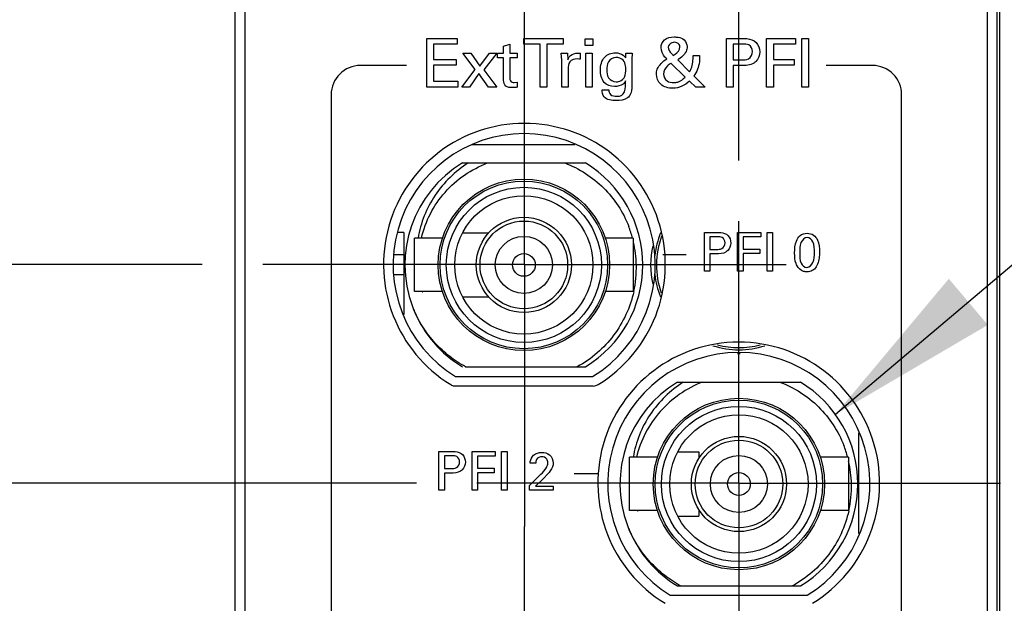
# Model space of a CAD drawing. Header units: inches. Extents: x 0 to 22, y 0 to 17.
# Tile 7 of 24: x 6.7 to 7.7, y 9.6 to 10.2. Entities that reach past the tile are written whole.
import ezdxf

# ---------------------------------------------------------------- set-up
doc = ezdxf.new("R2010")
doc.units = ezdxf.units.IN
doc.header["$LTSCALE"] = 1.21
doc.header["$MEASUREMENT"] = 0
doc.linetypes.add('CENTER', pattern=[0.6, 0.375, -0.075, 0.075, -0.075])
doc.layers.get('0').update_dxf_attribs({"linetype": 'CONTINUOUS'})
for name, color, linetype in [('DEFAULT_1', 7, 'CENTER'), ('DETAIL', 7, 'CONTINUOUS'), ('DIMENSIONS', 7, 'CONTINUOUS'), ('THREAD', 7, 'CONTINUOUS')]:
    doc.layers.add(name, color=color, linetype=linetype)
doc.styles.get("Standard").update_dxf_attribs({"font": 'txt', "width": 0.8})
doc.dimstyles.new('DIMSTYLE_1', dxfattribs={"dimtxt": 0.125, "dimasz": 0.18, "dimexe": 0.125, "dimexo": 0.0625, "dimgap": 0.03125, "dimtad": 0, "dimtih": 1, "dimtoh": 1, "dimzin": 0, "dimdsep": 46, "dimtxsty": 'STANDARD', "dimblk": '_FILLED', "dimblk1": '_FILLED', "dimblk2": '_FILLED', "dimcen": 0.09, "dimazin": 0, "dimtp": 0.01, "dimtm": 0.01, "dimtfac": 1, "dimtofl": 0, "dimtmove": 0, "dimatfit": 3, "dimldrblk": '_FILLED', "dimfxl": 1, "dimtolj": 1, "dimtzin": 0, "dimarcsym": 0})
doc.dimstyles.get("Standard").update_dxf_attribs({"dimtxt": 0.125, "dimasz": 0.18, "dimexe": 0.125, "dimexo": 0.0625, "dimgap": 0.09, "dimtad": 0, "dimtih": 1, "dimtoh": 1, "dimzin": 0, "dimdsep": 46, "dimtxsty": 'STANDARD', "dimblk": '_FILLED', "dimblk1": '_FILLED', "dimblk2": '_FILLED', "dimcen": 0.09, "dimazin": 0, "dimtol": 1, "dimtp": 0.02, "dimtm": 0.02, "dimtfac": 1, "dimtofl": 0, "dimtmove": 0, "dimatfit": 3, "dimldrblk": '_FILLED', "dimfxl": 1, "dimtolj": 1, "dimtzin": 0, "dimarcsym": 0})

# ---------------------------------------------------------------- blocks, each defined once
blk = doc.blocks.new('*D2')
at = {"layer": 'DIMENSIONS', "color": 2, "linetype": 'CONTINUOUS'}
for p, q in [((6.4569, 12.1532), (6.3267, 12.0558)), ((6.9104, 12.1532), (6.4569, 12.1532)), ((6.3267, 12.0558), (6.2349, 12.0558))]:
    blk.add_line(p, q, dxfattribs=at)
at = {"layer": 'DIMENSIONS', "color": 2, "linetype": 'CONTINUOUS', "insert": (6.1724, 12.1183), "char_height": 0.125, "width": 1.425, "attachment_point": 3, "line_spacing_factor": 0.9}
blk.add_mtext('122.45{\\ftxt.shx;\\W1.000000;\\H0.125000; }[4.821]', dxfattribs=at)
blk = doc.blocks.new('_FILLED')
at = {"color": 0, "linetype": 'BYBLOCK'}
blk.add_solid([(0, 0), (-1, 0.1736), (-1, -0.1736)], dxfattribs=at)
blk = doc.blocks.new('*D3')
at = {"layer": 'DIMENSIONS', "color": 2, "linetype": 'CONTINUOUS'}
blk.add_line((6.8599, 12.2752), (6.2349, 12.2752), dxfattribs=at)
at = {"layer": 'DIMENSIONS', "color": 2, "linetype": 'CONTINUOUS', "insert": (6.1724, 12.3377), "char_height": 0.125, "width": 1.425, "attachment_point": 3, "line_spacing_factor": 0.9}
blk.add_mtext('125.55{\\ftxt.shx;\\W1.000000;\\H0.125000; }[4.943]', dxfattribs=at)
blk = doc.blocks.new('*D14')
at = {"layer": 'DIMENSIONS', "color": 2, "linetype": 'CONTINUOUS'}
blk.add_line((7.4433, 10.0393), (7.4433, 12.9627), dxfattribs=at)
at = {"layer": 'DIMENSIONS', "color": 2, "linetype": 'CONTINUOUS', "insert": (7.3808, 13.0252), "char_height": 0.125, "width": 1.425, "attachment_point": 1, "rotation": 90, "line_spacing_factor": 0.9}
blk.add_mtext('2X 5.76{\\ftxt.shx;\\W1.000000;\\H0.125000; }[.227]', dxfattribs=at)
blk = doc.blocks.new('*D17')
at = {"layer": 'DIMENSIONS', "color": 2, "linetype": 'CONTINUOUS'}
blk.add_line((6.8885, 9.9321), (6.2349, 9.9321), dxfattribs=at)
at = {"layer": 'DIMENSIONS', "color": 2, "linetype": 'CONTINUOUS', "insert": (6.1724, 9.9946), "char_height": 0.125, "width": 1.325, "attachment_point": 3, "line_spacing_factor": 0.9}
blk.add_mtext('66.03{\\ftxt.shx;\\W1.000000;\\H0.125000; }[2.600]', dxfattribs=at)
blk = doc.blocks.new('*D18')
at = {"layer": 'DIMENSIONS', "color": 2, "linetype": 'CONTINUOUS'}
blk.add_line((6.9149, 10.5356), (6.2349, 10.5356), dxfattribs=at)
at = {"layer": 'DIMENSIONS', "color": 2, "linetype": 'CONTINUOUS', "insert": (6.1724, 10.5981), "char_height": 0.125, "width": 1.325, "attachment_point": 3, "line_spacing_factor": 0.9}
blk.add_mtext('81.36{\\ftxt.shx;\\W1.000000;\\H0.125000; }[3.203]', dxfattribs=at)
blk = doc.blocks.new('*D19')
at = {"layer": 'DIMENSIONS', "color": 2, "linetype": 'CONTINUOUS'}
blk.add_line((6.9149, 11.3102), (6.2349, 11.3102), dxfattribs=at)
at = {"layer": 'DIMENSIONS', "color": 2, "linetype": 'CONTINUOUS', "insert": (6.1724, 11.3727), "char_height": 0.125, "width": 1.425, "attachment_point": 3, "line_spacing_factor": 0.9}
blk.add_mtext('101.04{\\ftxt.shx;\\W1.000000;\\H0.125000; }[3.978]', dxfattribs=at)
blk = doc.blocks.new('*D20')
at = {"layer": 'DIMENSIONS', "color": 2, "linetype": 'CONTINUOUS'}
blk.add_line((7.1101, 9.7061), (6.2349, 9.7061), dxfattribs=at)
at = {"layer": 'DIMENSIONS', "color": 2, "linetype": 'CONTINUOUS', "insert": (6.1724, 9.7686), "char_height": 0.125, "width": 1.325, "attachment_point": 3, "line_spacing_factor": 0.9}
blk.add_mtext('60.29{\\ftxt.shx;\\W1.000000;\\H0.125000; }[2.374]', dxfattribs=at)

msp = doc.modelspace()

# ---------------------------------------------------------------- linework, layer by layer
at = {"color": 7, "linetype": 'CONTINUOUS'}
for p, q in [((6.9224, 7.1373), (6.9224, 12.2752)), ((7.7104, 7.1373), (7.7104, 12.2752)), ((6.9325, 12.2457), (6.9325, 8.1757)), ((7.7005, 8.1757), (7.7005, 12.2457)), ((7.7133, 7.8352), (7.7133, 11.8352)), ((7.1505, 9.8162), (7.2922, 9.8162)), ((7.1479, 9.8065), (7.2927, 9.8065)), ((7.4022, 9.7383), (7.4022, 9.7317)), ((7.4022, 9.6786), (7.4022, 9.6721)), ((7.3725, 9.5902), (7.5142, 9.5902))]:
    msp.add_line(p, q, dxfattribs=at)
at = {"color": 40, "linetype": 'CONTINUOUS'}
for p, q in [((7.1209, 10.1153), (7.1209, 10.1655)), ((7.1209, 10.1655), (7.1523, 10.1655)), ((7.1523, 10.1655), (7.1523, 10.1596)), ((7.2211, 10.1596), (7.2211, 10.1655)), ((7.2211, 10.1655), (7.2616, 10.1655)), ((7.2616, 10.1655), (7.2616, 10.1596)), ((7.2845, 10.1582), (7.2845, 10.1653)), ((7.2845, 10.1653), (7.2923, 10.1653)), ((7.2923, 10.1653), (7.2923, 10.1582)), ((7.4308, 10.1153), (7.4308, 10.1655)), ((7.4308, 10.1655), (7.4476, 10.1655)), ((7.472, 10.1153), (7.472, 10.1655)), ((7.472, 10.1655), (7.5019, 10.1655)), ((7.5019, 10.1655), (7.5019, 10.1596)), ((7.5084, 10.1153), (7.5084, 10.1655)), ((7.5084, 10.1655), (7.5153, 10.1655)), ((7.5153, 10.1655), (7.5153, 10.1153)), ((7.1278, 10.1596), (7.1278, 10.1439)), ((7.1523, 10.1596), (7.1278, 10.1596)), ((7.2001, 10.1576), (7.2066, 10.1597)), ((7.2001, 10.1503), (7.2001, 10.1576)), ((7.2066, 10.1597), (7.2066, 10.1503)), ((7.2379, 10.1596), (7.2211, 10.1596)), ((7.2379, 10.1153), (7.2379, 10.1596)), ((7.2448, 10.1596), (7.2448, 10.1153)), ((7.2616, 10.1596), (7.2448, 10.1596)), ((7.2923, 10.1582), (7.2845, 10.1582)), ((7.4377, 10.1598), (7.4377, 10.1434)), ((7.4475, 10.1598), (7.4377, 10.1598)), ((7.4791, 10.1596), (7.4791, 10.1439)), ((7.5019, 10.1596), (7.4791, 10.1596)), ((7.1278, 10.1439), (7.1512, 10.1439)), ((7.1512, 10.1439), (7.1512, 10.1381)), ((7.1709, 10.1336), (7.1579, 10.1502)), ((7.1579, 10.1502), (7.1664, 10.1502)), ((7.1664, 10.1502), (7.1757, 10.137)), ((7.1757, 10.137), (7.1855, 10.1502)), ((7.1932, 10.1502), (7.1796, 10.1331)), ((7.1855, 10.1502), (7.1932, 10.1502)), ((7.1939, 10.1455), (7.1939, 10.1503)), ((7.1939, 10.1503), (7.2001, 10.1503)), ((7.2001, 10.1455), (7.1939, 10.1455)), ((7.2001, 10.1222), (7.2001, 10.1455)), ((7.2066, 10.1503), (7.2143, 10.1503)), ((7.2066, 10.1455), (7.2066, 10.1246)), ((7.2143, 10.1455), (7.2066, 10.1455)), ((7.2143, 10.1503), (7.2143, 10.1455)), ((7.2598, 10.1502), (7.2664, 10.1502)), ((7.2602, 10.1431), (7.2598, 10.1502)), ((7.2602, 10.1153), (7.2602, 10.1431)), ((7.2664, 10.1502), (7.2666, 10.1434)), ((7.2782, 10.1443), (7.2763, 10.1444)), ((7.2794, 10.1441), (7.2782, 10.1443)), ((7.2794, 10.1505), (7.2794, 10.1441)), ((7.2852, 10.1153), (7.2852, 10.1502)), ((7.2852, 10.1502), (7.2917, 10.1502)), ((7.2917, 10.1502), (7.2917, 10.1153)), ((7.3266, 10.1454), (7.3267, 10.1502)), ((7.3267, 10.1502), (7.3331, 10.1502)), ((7.3329, 10.1439), (7.3328, 10.122)), ((7.3331, 10.1502), (7.3329, 10.1439)), ((7.3802, 10.1434), (7.3925, 10.1312)), ((7.3962, 10.1478), (7.4029, 10.1478)), ((7.4377, 10.1434), (7.446, 10.1434)), ((7.4791, 10.1439), (7.5005, 10.1439)), ((7.5005, 10.1439), (7.5005, 10.1381)), ((7.0997, 10.1376), (7.0518, 10.1376)), ((7.1278, 10.1381), (7.1278, 10.1214)), ((7.1512, 10.1381), (7.1278, 10.1381)), ((7.1571, 10.1153), (7.1709, 10.1336)), ((7.1796, 10.1331), (7.1932, 10.1153)), ((7.2668, 10.1338), (7.2668, 10.1153)), ((7.388, 10.1256), (7.3732, 10.1402)), ((7.4377, 10.1376), (7.4377, 10.1153)), ((7.4459, 10.1376), (7.4377, 10.1376)), ((7.4791, 10.1381), (7.4791, 10.1153)), ((7.5005, 10.1381), (7.4791, 10.1381)), ((7.5818, 10.1376), (7.5339, 10.1376)), ((7.1278, 10.1214), (7.1529, 10.1214)), ((7.1529, 10.1214), (7.1529, 10.1153)), ((7.1746, 10.1293), (7.1648, 10.1153)), ((7.1846, 10.1153), (7.1746, 10.1293)), ((7.399, 10.1153), (7.3925, 10.1215)), ((7.3968, 10.1269), (7.4087, 10.1153)), ((7.1529, 10.1153), (7.1209, 10.1153)), ((7.1648, 10.1153), (7.1571, 10.1153)), ((7.1932, 10.1153), (7.1846, 10.1153)), ((7.2112, 10.1199), (7.2143, 10.1203)), ((7.2143, 10.1203), (7.2143, 10.1152)), ((7.2448, 10.1153), (7.2379, 10.1153)), ((7.2668, 10.1153), (7.2602, 10.1153)), ((7.2917, 10.1153), (7.2852, 10.1153)), ((7.302, 10.1126), (7.3089, 10.1126)), ((7.4087, 10.1153), (7.399, 10.1153)), ((7.4377, 10.1153), (7.4308, 10.1153)), ((7.4791, 10.1153), (7.472, 10.1153)), ((7.5153, 10.1153), (7.5084, 10.1153)), ((7.0218, 10.1076), (7.0218, 9.0907)), ((7.6118, 9.0907), (7.6118, 10.1076)), ((7.4078, 9.9251), (7.4078, 9.9652)), ((7.4078, 9.9652), (7.4212, 9.9652)), ((7.4133, 9.9607), (7.4133, 9.9476)), ((7.4211, 9.9607), (7.4133, 9.9607)), ((7.4421, 9.9251), (7.4421, 9.9652)), ((7.4421, 9.9652), (7.466, 9.9652)), ((7.4478, 9.9605), (7.4478, 9.948)), ((7.466, 9.9605), (7.4478, 9.9605)), ((7.466, 9.9652), (7.466, 9.9605)), ((7.4726, 9.9251), (7.4726, 9.9652)), ((7.4726, 9.9652), (7.4782, 9.9652)), ((7.4782, 9.9652), (7.4782, 9.9251)), ((7.389, 9.9421), (7.3649, 9.9421)), ((7.4133, 9.9476), (7.42, 9.9476)), ((7.4133, 9.9429), (7.4133, 9.9251)), ((7.4198, 9.9429), (7.4133, 9.9429)), ((7.4478, 9.948), (7.465, 9.948)), ((7.4478, 9.9433), (7.4478, 9.9251)), ((7.465, 9.9433), (7.4478, 9.9433)), ((7.465, 9.948), (7.465, 9.9433)), ((7.4133, 9.9251), (7.4078, 9.9251)), ((7.4478, 9.9251), (7.4421, 9.9251)), ((7.4782, 9.9251), (7.4726, 9.9251)), ((7.1333, 9.6987), (7.1333, 9.7388)), ((7.1333, 9.7388), (7.1467, 9.7388)), ((7.1676, 9.6987), (7.1676, 9.7388)), ((7.1676, 9.7388), (7.1915, 9.7388)), ((7.1915, 9.7388), (7.1915, 9.7341)), ((7.1981, 9.6987), (7.1981, 9.7388)), ((7.1981, 9.7388), (7.2037, 9.7388)), ((7.2037, 9.7388), (7.2037, 9.6987)), ((7.1389, 9.7343), (7.1389, 9.7212)), ((7.1466, 9.7343), (7.1389, 9.7343)), ((7.1733, 9.7341), (7.1733, 9.7216)), ((7.1915, 9.7341), (7.1733, 9.7341)), ((7.2335, 9.7266), (7.2276, 9.7266)), ((7.1389, 9.7212), (7.1455, 9.7212)), ((7.1389, 9.7165), (7.1389, 9.6987)), ((7.1453, 9.7165), (7.1389, 9.7165)), ((7.1733, 9.7216), (7.1904, 9.7216)), ((7.1733, 9.7169), (7.1733, 9.6987)), ((7.1904, 9.7169), (7.1733, 9.7169)), ((7.1904, 9.7216), (7.1904, 9.7169)), ((7.2471, 9.717), (7.24, 9.7095)), ((7.2982, 9.7157), (7.273, 9.7157)), ((7.2271, 9.7038), (7.2371, 9.7137)), ((7.2271, 9.6987), (7.2271, 9.7038)), ((7.24, 9.7095), (7.2332, 9.7031)), ((7.1389, 9.6987), (7.1333, 9.6987)), ((7.1733, 9.6987), (7.1676, 9.6987)), ((7.2037, 9.6987), (7.1981, 9.6987)), ((7.2515, 9.6987), (7.2271, 9.6987)), ((7.2332, 9.7031), (7.2515, 9.7031)), ((7.2515, 9.7031), (7.2515, 9.6987))]:
    msp.add_line(p, q, dxfattribs=at)
at = {"color": 6, "linetype": 'CONTINUOUS'}
for p, q in [((7.2738, 10.0556), (7.1669, 10.0556)), ((7.1575, 10.0369), (7.2847, 10.0369)), ((7.0971, 9.9651), (7.0908, 9.9651)), ((7.0971, 9.9651), (7.0971, 9.8802)), ((7.1079, 9.904), (7.1079, 9.9592)), ((7.1371, 9.9592), (7.1079, 9.9592)), ((7.1581, 9.9647), (7.1848, 9.9647)), ((7.3343, 9.9592), (7.305, 9.9592)), ((7.3343, 9.9592), (7.3343, 9.904)), ((7.0971, 9.942), (7.0872, 9.942)), ((7.0971, 9.9212), (7.0866, 9.9212)), ((7.1371, 9.904), (7.1079, 9.904)), ((7.1581, 9.8985), (7.185, 9.8985)), ((7.3343, 9.904), (7.305, 9.904)), ((7.1608, 9.8263), (7.2847, 9.8263)), ((7.3799, 9.8105), (7.5071, 9.8105)), ((7.5675, 9.6541), (7.5675, 9.758)), ((7.3805, 9.7383), (7.4022, 9.7383)), ((7.3303, 9.6777), (7.3303, 9.7328)), ((7.3595, 9.7328), (7.3303, 9.7328)), ((7.5567, 9.7328), (7.5275, 9.7328)), ((7.5567, 9.7328), (7.5567, 9.6777)), ((7.3595, 9.6777), (7.3303, 9.6777)), ((7.5567, 9.6777), (7.5275, 9.6777)), ((7.3805, 9.6721), (7.4022, 9.6721)), ((7.3799, 9.5999), (7.5071, 9.5999))]:
    msp.add_line(p, q, dxfattribs=at)
for centre, radius in [((7.2211, 9.9316), 0.0886), ((7.2211, 9.9316), 0.0866), ((7.2211, 9.9316), 0.0802), ((7.2211, 9.9316), 0.0715), ((7.2211, 9.9316), 0.0492), ((7.2211, 9.9316), 0.0453), ((7.2211, 9.9316), 0.0295), ((7.2211, 9.9316), 0.0118), ((7.4435, 9.7052), 0.0886), ((7.4435, 9.7052), 0.0866), ((7.4435, 9.7052), 0.0802), ((7.4435, 9.7052), 0.0715), ((7.4435, 9.7052), 0.0492), ((7.4435, 9.7052), 0.0453), ((7.4435, 9.7052), 0.0295), ((7.4435, 9.7052), 0.0118)]:
    msp.add_circle(centre, radius, dxfattribs=at)
at = {"color": 7, "linetype": 'CONTINUOUS'}
for centre, radius, start, end in [((7.2217, 9.9321), 0.1457, 301.5511, 238.4489), ((7.4435, 9.9314), 0.0853, 159.5106, 199.6927), ((7.4435, 9.9314), 0.0913, 167.3426, 192.5328), ((7.4433, 9.7061), 0.1457, 301.5511, 238.4489), ((7.4435, 9.9314), 0.0853, 254.9213, 285.0202), ((7.4434, 9.7057), 0.1355, 301.5265, 238.4735), ((7.4435, 9.9314), 0.0913, 269.0857, 270.9143), ((7.1506, 9.8163), 0.00984, 238.4489, 262.2536), ((7.2927, 9.8163), 0.00984, 270, 301.5511), ((7.4438, 9.7076), 0.1092, 195.8923, 196.1419), ((7.4427, 9.705), 0.1075, 194.7504, 195)]:
    msp.add_arc(centre, radius, start, end, dxfattribs=at)
at = {"color": 6, "linetype": 'CONTINUOUS'}
for centre, radius, start, end in [((7.2211, 9.9316), 0.123, 121.1296, 200.4767), ((7.2211, 9.9316), 0.123, 301.1296, 58.8704), ((7.2222, 9.9296), 0.1152, 14.9018, 21.2541), ((7.2201, 9.9291), 0.1173, 1.2026, 12.8314), ((7.2206, 9.9292), 0.1169, 347.5349, 1.1937), ((7.2239, 9.9411), 0.1137, 199.0179, 199.2613), ((7.2203, 9.9314), 0.1075, 194.7503, 195), ((7.2215, 9.934), 0.1093, 195.8943, 196.1437), ((7.2196, 9.9335), 0.1223, 201.552, 203.572), ((7.2197, 9.9336), 0.1225, 203.5715, 203.7562), ((7.2211, 9.9316), 0.123, 202.6507, 238.8704), ((7.4435, 9.7052), 0.123, 121.1296, 200.4767), ((7.4435, 9.7052), 0.123, 301.1296, 58.8704), ((7.4447, 9.7033), 0.1152, 14.9018, 21.2541), ((7.4426, 9.7028), 0.1173, 1.2026, 12.8314), ((7.443, 9.7028), 0.1169, 347.5349, 1.1937), ((7.4463, 9.7147), 0.1137, 199.0179, 199.2613), ((7.442, 9.7071), 0.1223, 201.552, 203.572), ((7.4422, 9.7072), 0.1225, 203.5715, 203.7562), ((7.4435, 9.7052), 0.123, 202.6507, 238.8704)]:
    msp.add_arc(centre, radius, start, end, dxfattribs=at)
at = {"color": 40, "linetype": 'CONTINUOUS'}
for points, knots in [([(7.363, 10.1561), (7.363, 10.159), (7.3659, 10.1658), (7.373, 10.1671), (7.3765, 10.1671)], [0, 0, 0, 0, 0.453969, 1, 1, 1, 1]), ([(7.3765, 10.1671), (7.3779, 10.1671), (7.3815, 10.167), (7.3852, 10.1656), (7.3869, 10.164)], [0, 0, 0, 0, 0.371889, 1, 1, 1, 1]), ([(7.4476, 10.1655), (7.449, 10.1655), (7.4538, 10.1655), (7.459, 10.1639), (7.4613, 10.1614)], [0, 0, 0, 0, 0.29309, 1, 1, 1, 1]), ([(7.3688, 10.1445), (7.3682, 10.1451), (7.365, 10.1481), (7.363, 10.1526), (7.363, 10.1561)], [0, 0, 0, 0, 0.193001, 1, 1, 1, 1]), ([(7.3767, 10.1616), (7.3758, 10.1616), (7.373, 10.1612), (7.3704, 10.1584), (7.3704, 10.1564)], [0, 0, 0, 0, 0.302164, 1, 1, 1, 1]), ([(7.3704, 10.1564), (7.3704, 10.1541), (7.3727, 10.151), (7.375, 10.1486), (7.3757, 10.1479)], [0, 0, 0, 0, 0.699318, 1, 1, 1, 1]), ([(7.3757, 10.1479), (7.3763, 10.1483), (7.3794, 10.1504), (7.3825, 10.1538), (7.3825, 10.1569)], [0, 0, 0, 0, 0.194005, 1, 1, 1, 1]), ([(7.3825, 10.1569), (7.3825, 10.1586), (7.3803, 10.1613), (7.3776, 10.1616), (7.3767, 10.1616)], [0, 0, 0, 0, 0.6614, 1, 1, 1, 1]), ([(7.3899, 10.1571), (7.3899, 10.1554), (7.3885, 10.1495), (7.3836, 10.1456), (7.3802, 10.1434)], [0, 0, 0, 0, 0.29334, 1, 1, 1, 1]), ([(7.446, 10.1434), (7.4485, 10.1434), (7.4544, 10.1432), (7.4576, 10.1492), (7.4576, 10.152)], [0, 0, 0, 0, 0.475497, 1, 1, 1, 1]), ([(7.4576, 10.152), (7.4576, 10.1546), (7.4549, 10.16), (7.4496, 10.1598), (7.4475, 10.1598)], [0, 0, 0, 0, 0.545892, 1, 1, 1, 1]), ([(7.2666, 10.1434), (7.2668, 10.1445), (7.2684, 10.1481), (7.2723, 10.1499), (7.2749, 10.1503)], [0, 0, 0, 0, 0.299798, 1, 1, 1, 1]), ([(7.2763, 10.1444), (7.2736, 10.1444), (7.2673, 10.1426), (7.2668, 10.1364), (7.2668, 10.1338)], [0, 0, 0, 0, 0.515172, 1, 1, 1, 1]), ([(7.3002, 10.1331), (7.3002, 10.1377), (7.3025, 10.1473), (7.3117, 10.1507), (7.3157, 10.1507)], [0, 0, 0, 0, 0.54259, 1, 1, 1, 1]), ([(7.3163, 10.146), (7.3133, 10.146), (7.3072, 10.1421), (7.3069, 10.136), (7.3069, 10.1332)], [0, 0, 0, 0, 0.525629, 1, 1, 1, 1]), ([(7.3157, 10.1507), (7.3172, 10.1507), (7.3214, 10.1503), (7.325, 10.1475), (7.3266, 10.1454)], [0, 0, 0, 0, 0.360355, 1, 1, 1, 1]), ([(7.3265, 10.1343), (7.3265, 10.1352), (7.3264, 10.1383), (7.3252, 10.1414), (7.3238, 10.143)], [0, 0, 0, 0, 0.320262, 1, 1, 1, 1]), ([(7.3582, 10.1286), (7.3582, 10.1303), (7.3593, 10.1371), (7.3649, 10.1417), (7.3688, 10.1445)], [0, 0, 0, 0, 0.270327, 1, 1, 1, 1]), ([(7.3925, 10.1312), (7.3931, 10.1322), (7.3958, 10.1373), (7.3962, 10.1433), (7.3962, 10.1478)], [0, 0, 0, 0, 0.210006, 1, 1, 1, 1]), ([(7.4029, 10.1478), (7.4029, 10.1456), (7.4028, 10.1383), (7.3999, 10.131), (7.3968, 10.1269)], [0, 0, 0, 0, 0.295462, 1, 1, 1, 1]), ([(7.461, 10.1419), (7.4604, 10.1412), (7.4562, 10.1378), (7.4503, 10.1376), (7.4459, 10.1376)], [0, 0, 0, 0, 0.177278, 1, 1, 1, 1]), ([(7.0518, 10.1376), (7.0442, 10.1376), (7.0283, 10.1312), (7.0218, 10.1153), (7.0218, 10.1076)], [0, 0, 0, 0, 0.5, 1, 1, 1, 1]), ([(7.3069, 10.1332), (7.3069, 10.1304), (7.3074, 10.1241), (7.3135, 10.1208), (7.3165, 10.1208)], [0, 0, 0, 0, 0.487231, 1, 1, 1, 1]), ([(7.3242, 10.1242), (7.3245, 10.1247), (7.3265, 10.1276), (7.3265, 10.1314), (7.3265, 10.1343)], [0, 0, 0, 0, 0.16572, 1, 1, 1, 1]), ([(7.3732, 10.1402), (7.372, 10.1392), (7.3683, 10.1364), (7.3655, 10.1319), (7.3655, 10.1288)], [0, 0, 0, 0, 0.337698, 1, 1, 1, 1]), ([(7.2089, 10.1148), (7.2067, 10.1148), (7.2015, 10.115), (7.2001, 10.1202), (7.2001, 10.1222)], [0, 0, 0, 0, 0.522675, 1, 1, 1, 1]), ([(7.2066, 10.1246), (7.2066, 10.1236), (7.2067, 10.1208), (7.2098, 10.1199), (7.2112, 10.1199)], [0, 0, 0, 0, 0.407835, 1, 1, 1, 1]), ([(7.3263, 10.1218), (7.3257, 10.1205), (7.3228, 10.1168), (7.3179, 10.1159), (7.3148, 10.1159)], [0, 0, 0, 0, 0.318823, 1, 1, 1, 1]), ([(7.3165, 10.1208), (7.3174, 10.1208), (7.3202, 10.121), (7.3229, 10.1227), (7.3242, 10.1242)], [0, 0, 0, 0, 0.30186, 1, 1, 1, 1]), ([(7.3171, 10.1058), (7.3189, 10.1058), (7.3224, 10.1062), (7.327, 10.1123), (7.3263, 10.1179), (7.3263, 10.1218)], [0, 0, 0, 0, 0.253547, 0.454877, 1, 1, 1, 1]), ([(7.3328, 10.122), (7.3328, 10.1202), (7.3328, 10.1154), (7.3326, 10.1103), (7.3312, 10.1076)], [0, 0, 0, 0, 0.372289, 1, 1, 1, 1]), ([(7.3751, 10.1141), (7.3707, 10.1141), (7.3618, 10.1163), (7.3582, 10.1248), (7.3582, 10.1286)], [0, 0, 0, 0, 0.54202, 1, 1, 1, 1]), ([(7.3655, 10.1288), (7.3655, 10.1261), (7.3684, 10.1208), (7.3738, 10.1199), (7.3761, 10.1199)], [0, 0, 0, 0, 0.528071, 1, 1, 1, 1]), ([(7.3761, 10.1199), (7.3776, 10.1199), (7.3821, 10.1205), (7.3859, 10.1235), (7.388, 10.1256)], [0, 0, 0, 0, 0.321251, 1, 1, 1, 1]), ([(7.3166, 10.1013), (7.3123, 10.1013), (7.3035, 10.1022), (7.3021, 10.11), (7.302, 10.1126)], [0, 0, 0, 0, 0.6283, 1, 1, 1, 1]), ([(7.3089, 10.1126), (7.309, 10.1108), (7.3103, 10.1065), (7.3149, 10.1058), (7.3171, 10.1058)], [0, 0, 0, 0, 0.441935, 1, 1, 1, 1]), ([(7.3312, 10.1076), (7.3305, 10.1063), (7.3268, 10.102), (7.3207, 10.1013), (7.3166, 10.1013)], [0, 0, 0, 0, 0.265535, 1, 1, 1, 1]), ([(7.4292, 9.9544), (7.4292, 9.9565), (7.4271, 9.9609), (7.4229, 9.9607), (7.4211, 9.9607)], [0, 0, 0, 0, 0.546168, 1, 1, 1, 1]), ([(7.4212, 9.9652), (7.4224, 9.9652), (7.4262, 9.9652), (7.4303, 9.964), (7.4322, 9.962)], [0, 0, 0, 0, 0.293103, 1, 1, 1, 1]), ([(7.5011, 9.9439), (7.5011, 9.9481), (7.5016, 9.9546), (7.5063, 9.9628), (7.5114, 9.9643), (7.514, 9.9643)], [0, 0, 0, 0, 0.464424, 0.719531, 1, 1, 1, 1]), ([(7.514, 9.9599), (7.5113, 9.9599), (7.5059, 9.954), (7.5064, 9.9477), (7.5064, 9.9442)], [0, 0, 0, 0, 0.439048, 1, 1, 1, 1]), ([(7.514, 9.9643), (7.5163, 9.9643), (7.5211, 9.9631), (7.5263, 9.9556), (7.5268, 9.949), (7.5268, 9.9448)], [0, 0, 0, 0, 0.273592, 0.516367, 1, 1, 1, 1]), ([(7.5215, 9.9443), (7.5215, 9.9481), (7.5221, 9.9546), (7.5165, 9.9599), (7.514, 9.9599)], [0, 0, 0, 0, 0.607654, 1, 1, 1, 1]), ([(7.42, 9.9476), (7.422, 9.9476), (7.4267, 9.9475), (7.4292, 9.9522), (7.4292, 9.9544)], [0, 0, 0, 0, 0.475209, 1, 1, 1, 1]), ([(7.432, 9.9464), (7.4314, 9.9459), (7.4281, 9.9431), (7.4234, 9.9429), (7.4198, 9.9429)], [0, 0, 0, 0, 0.1774, 1, 1, 1, 1]), ([(7.5036, 9.9307), (7.5032, 9.9314), (7.5014, 9.9356), (7.5011, 9.9402), (7.5011, 9.9439)], [0, 0, 0, 0, 0.175305, 1, 1, 1, 1]), ([(7.5064, 9.9442), (7.5064, 9.9405), (7.5059, 9.9342), (7.5114, 9.929), (7.5139, 9.929)], [0, 0, 0, 0, 0.596556, 1, 1, 1, 1]), ([(7.5139, 9.929), (7.5166, 9.929), (7.5218, 9.9347), (7.5215, 9.9408), (7.5215, 9.9443)], [0, 0, 0, 0, 0.436586, 1, 1, 1, 1]), ([(7.5268, 9.9448), (7.5268, 9.9427), (7.5266, 9.9366), (7.5245, 9.9301), (7.5215, 9.9273)], [0, 0, 0, 0, 0.330063, 1, 1, 1, 1]), ([(7.5139, 9.9243), (7.5127, 9.9243), (7.5085, 9.9249), (7.5049, 9.9281), (7.5036, 9.9307)], [0, 0, 0, 0, 0.285321, 1, 1, 1, 1]), ([(7.5215, 9.9273), (7.5209, 9.9267), (7.5186, 9.925), (7.5158, 9.9243), (7.5139, 9.9243)], [0, 0, 0, 0, 0.312457, 1, 1, 1, 1]), ([(7.1547, 9.728), (7.1547, 9.7301), (7.1526, 9.7345), (7.1484, 9.7343), (7.1466, 9.7343)], [0, 0, 0, 0, 0.545824, 1, 1, 1, 1]), ([(7.1467, 9.7388), (7.1479, 9.7388), (7.1517, 9.7388), (7.1558, 9.7376), (7.1577, 9.7356)], [0, 0, 0, 0, 0.293153, 1, 1, 1, 1]), ([(7.2276, 9.7266), (7.2276, 9.7272), (7.2278, 9.7303), (7.2293, 9.7334), (7.2312, 9.7351)], [0, 0, 0, 0, 0.184876, 1, 1, 1, 1]), ([(7.2395, 9.7379), (7.2423, 9.7379), (7.2489, 9.7364), (7.2514, 9.7298), (7.2514, 9.7266)], [0, 0, 0, 0, 0.47421, 1, 1, 1, 1]), ([(7.1455, 9.7212), (7.1475, 9.7212), (7.1522, 9.7211), (7.1547, 9.7258), (7.1547, 9.728)], [0, 0, 0, 0, 0.47524, 1, 1, 1, 1]), ([(7.2397, 9.7334), (7.2377, 9.7334), (7.2338, 9.7316), (7.2335, 9.728), (7.2335, 9.7266)], [0, 0, 0, 0, 0.605776, 1, 1, 1, 1]), ([(7.2459, 9.7271), (7.2459, 9.7284), (7.2453, 9.7319), (7.2416, 9.7334), (7.2397, 9.7334)], [0, 0, 0, 0, 0.411193, 1, 1, 1, 1]), ([(7.2431, 9.7203), (7.2435, 9.7209), (7.245, 9.723), (7.2459, 9.7254), (7.2459, 9.7271)], [0, 0, 0, 0, 0.332899, 1, 1, 1, 1]), ([(7.2514, 9.7266), (7.2514, 9.7261), (7.2513, 9.7225), (7.2489, 9.7194), (7.2471, 9.717)], [0, 0, 0, 0, 0.167679, 1, 1, 1, 1]), ([(7.1574, 9.72), (7.1569, 9.7195), (7.1536, 9.7167), (7.1489, 9.7165), (7.1453, 9.7165)], [0, 0, 0, 0, 0.17757, 1, 1, 1, 1])]:
    msp.add_open_spline(points, degree=3, knots=knots, dxfattribs=at)
for points in [[(7.3869, 10.164), (7.3888, 10.1623), (7.3899, 10.1596), (7.3899, 10.1571)], [(7.4613, 10.1614), (7.4637, 10.1589), (7.465, 10.1552), (7.465, 10.1517)], [(7.2749, 10.1503), (7.2764, 10.1505), (7.2779, 10.1506), (7.2794, 10.1505)], [(7.3238, 10.143), (7.322, 10.1449), (7.319, 10.146), (7.3163, 10.146)], [(7.465, 10.1517), (7.465, 10.1482), (7.4635, 10.1444), (7.461, 10.1419)], [(7.3041, 10.1202), (7.3012, 10.1236), (7.3002, 10.1286), (7.3002, 10.1331)], [(7.6118, 10.1076), (7.6118, 10.1153), (7.6054, 10.1312), (7.5895, 10.1376), (7.5818, 10.1376)], [(7.3925, 10.1215), (7.388, 10.1171), (7.3814, 10.1141), (7.3751, 10.1141)], [(7.2143, 10.1152), (7.2126, 10.1149), (7.2107, 10.1148), (7.2089, 10.1148)], [(7.3148, 10.1159), (7.311, 10.1159), (7.3065, 10.1172), (7.3041, 10.1202)], [(7.4322, 9.962), (7.4341, 9.96), (7.4351, 9.957), (7.4351, 9.9542)], [(7.4351, 9.9542), (7.4351, 9.9514), (7.4339, 9.9484), (7.432, 9.9464)], [(7.1577, 9.7356), (7.1596, 9.7336), (7.1606, 9.7306), (7.1606, 9.7278)], [(7.2312, 9.7351), (7.2334, 9.737), (7.2366, 9.7379), (7.2395, 9.7379)], [(7.1606, 9.7278), (7.1606, 9.725), (7.1594, 9.722), (7.1574, 9.72)], [(7.2371, 9.7137), (7.2392, 9.7157), (7.2413, 9.7179), (7.2431, 9.7203)]]:
    msp.add_open_spline(points, degree=3, dxfattribs=at)
at = {"color": 6, "linetype": 'CONTINUOUS'}
for points, knots in [([(7.1635, 10.0369), (7.1568, 10.0326), (7.1442, 10.0225), (7.1286, 10.004), (7.1174, 9.9826), (7.113, 9.9671), (7.1117, 9.9592)], [0, 0, 0, 0, 0.250086, 0.500161, 0.75013, 1, 1, 1, 1]), ([(7.1151, 9.9593), (7.1172, 9.968), (7.1235, 9.9849), (7.1388, 10.0073), (7.1591, 10.0253), (7.1752, 10.0337), (7.1835, 10.0369)], [0, 0, 0, 0, 0.249975, 0.499968, 0.74998, 1, 1, 1, 1]), ([(7.2635, 10.0369), (7.2709, 10.0341), (7.2853, 10.0268), (7.3041, 10.0118), (7.3193, 9.9931), (7.3267, 9.9788), (7.3296, 9.9714)], [0, 0, 0, 0, 0.250011, 0.499995, 0.749994, 1, 1, 1, 1]), ([(7.3347, 9.9039), (7.3329, 9.8958), (7.3275, 9.8799), (7.3146, 9.8583), (7.2974, 9.8399), (7.2837, 9.8303), (7.2764, 9.8263)], [0, 0, 0, 0, 0.249979, 0.499984, 0.749979, 1, 1, 1, 1]), ([(7.1608, 9.8263), (7.155, 9.8295), (7.1438, 9.8368), (7.129, 9.8505), (7.1167, 9.8663), (7.1103, 9.8781), (7.1076, 9.8842)], [0, 0, 0, 0, 0.249981, 0.499977, 0.749949, 1, 1, 1, 1]), ([(7.3859, 9.8105), (7.3792, 9.8062), (7.3666, 9.7961), (7.3511, 9.7776), (7.3398, 9.7563), (7.3355, 9.7407), (7.3342, 9.7328)], [0, 0, 0, 0, 0.250086, 0.500161, 0.75013, 1, 1, 1, 1]), ([(7.4859, 9.8105), (7.4934, 9.8077), (7.5077, 9.8005), (7.5265, 9.7854), (7.5417, 9.7667), (7.5491, 9.7524), (7.552, 9.745)], [0, 0, 0, 0, 0.250011, 0.499995, 0.749994, 1, 1, 1, 1]), ([(7.5571, 9.6776), (7.5553, 9.6694), (7.55, 9.6535), (7.5371, 9.6319), (7.5199, 9.6135), (7.5061, 9.6039), (7.4988, 9.5999)], [0, 0, 0, 0, 0.249979, 0.499984, 0.749979, 1, 1, 1, 1]), ([(7.3832, 9.5999), (7.3774, 9.6031), (7.3662, 9.6105), (7.3515, 9.6241), (7.3391, 9.6399), (7.3328, 9.6517), (7.3301, 9.6578)], [0, 0, 0, 0, 0.249981, 0.499977, 0.749949, 1, 1, 1, 1])]:
    msp.add_open_spline(points, degree=3, knots=knots, dxfattribs=at)
at = {"color": 7, "linetype": 'CONTINUOUS'}
msp.add_open_spline([(7.406, 9.8105), (7.3976, 9.8073), (7.3816, 9.7989), (7.3613, 9.7809), (7.3459, 9.7586), (7.3396, 9.7416), (7.3376, 9.7329)], degree=3, knots=[0, 0, 0, 0, 0.25002, 0.500035, 0.750029, 1, 1, 1, 1], dxfattribs=at)
at = {"layer": 'DEFAULT_1', "color": 7, "linetype": 'CENTER'}
for p, q in [((7.2217, 9.9321), (7.2217, 10.2027)), ((7.4433, 9.7061), (7.4433, 9.9768)), ((7.2217, 9.9321), (6.951, 9.9321)), ((7.2217, 9.9321), (7.2217, 9.6614)), ((7.2217, 9.9321), (7.4923, 9.9321)), ((7.4433, 9.7061), (7.1726, 9.7061)), ((7.4433, 9.7061), (7.714, 9.7061)), ((7.4433, 9.7061), (7.4433, 9.4354)), ((7.2217, 9.4321), (7.2217, 9.6614))]:
    msp.add_line(p, q, dxfattribs=at)
at = {"layer": 'THREAD', "color": 7, "linetype": 'CONTINUOUS'}
for centre, radius, start, end in [((7.2214, 9.9317), 0.1355, 301.5265, 238.4735), ((7.4435, 9.9314), 0.0875, 157.6804, 173.5119), ((7.4435, 9.9314), 0.0875, 186.3333, 201.9229), ((7.4435, 9.9314), 0.0875, 252.1632, 287.8606)]:
    msp.add_arc(centre, radius, start, end, dxfattribs=at)

# ---------------------------------------------------------------- dimensions: what is measured, and where the dimension line sits
at = {"layer": 'DIMENSIONS', "color": 2, "linetype": 'CONTINUOUS'}
dim = msp.add_ordinate_dim(feature_location=(7.4433, 10.0393), offset=(0, 2.9235), dtype=1, origin=(7.2164, 9.9768), text='2X <>', dimstyle='DIMSTYLE_1', dxfattribs=at)
dim.commit()
dim.dimension.update_dxf_attribs({"geometry": '*D14', "text_midpoint": (7.4433, 13.7377)})
for feature_location, offset, origin, picture, middle in [((6.8599, 12.2752), (-0.625, 0), (6.9224, 7.3323), '*D3', (5.4599, 12.2752)), ((6.9104, 12.1532), (-0.6755, -0.0974), (6.9729, 7.3323), '*D2', (5.4599, 12.0558)), ((6.9149, 11.3102), (-0.68, 0), (6.9774, 7.3323), '*D19', (5.4599, 11.3102)), ((6.9149, 10.5356), (-0.68, 0), (6.9774, 7.3323), '*D18', (5.5099, 10.5356)), ((6.8885, 9.9321), (-0.6536, 0), (6.951, 7.3323), '*D17', (5.5099, 9.9321)), ((7.1101, 9.7061), (-0.8753, 0), (7.1726, 7.3323), '*D20', (5.5099, 9.7061))]:
    dim = msp.add_ordinate_dim(feature_location=feature_location, offset=offset, dtype=0, origin=origin, dimstyle='DIMSTYLE_1', dxfattribs=at)
    dim.commit()
    dim.dimension.update_dxf_attribs({"geometry": picture, "text_midpoint": middle})

# ---------------------------------------------------------------- leaders
at = {"layer": 'DETAIL', "color": 2, "linetype": 'CONTINUOUS'}
msp.add_leader([(7.5433, 9.7772), (8.4721, 10.5625), (8.6521, 10.5625)], dimstyle='STANDARD', override={"dimtad": 0}, dxfattribs=at)

doc.saveas('drawing.dxf')
